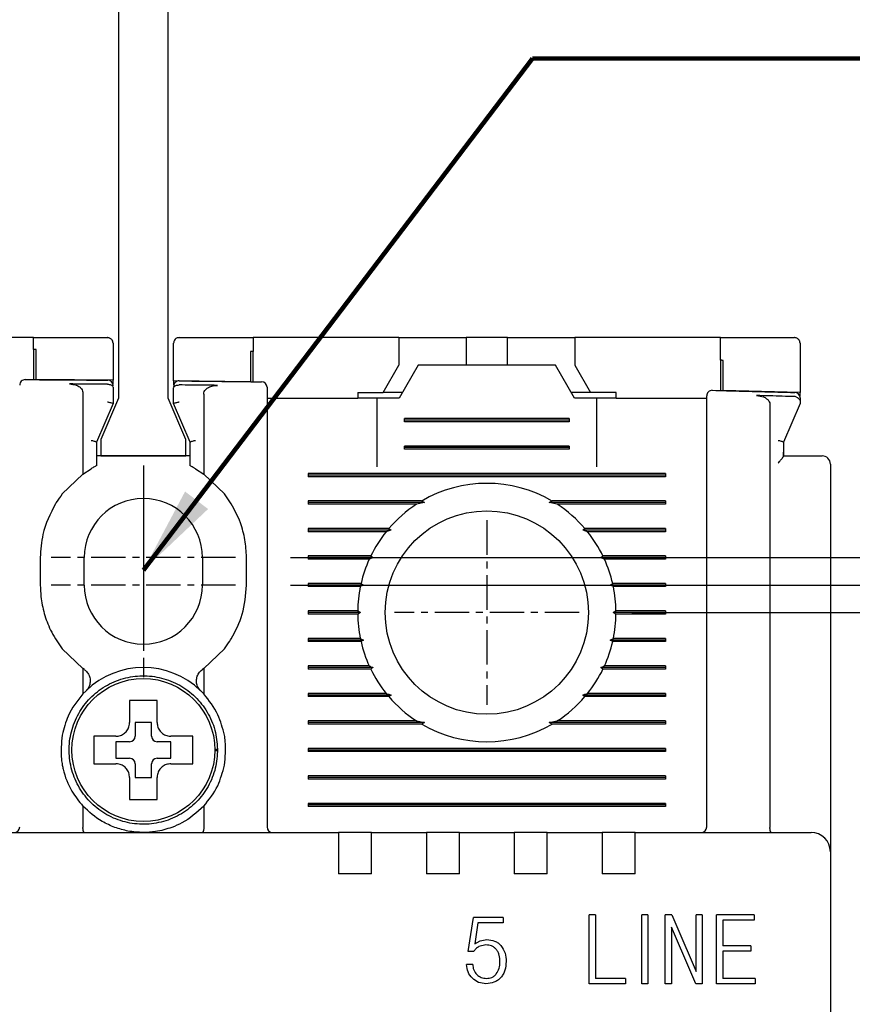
# Model space of a CAD drawing. Extents: x -26 to 1050, y -162 to 594.
# Tile 18 of 24: x 447 to 477, y 436 to 472. Entities that reach past the tile are written whole.
import ezdxf

# ---------------------------------------------------------------- set-up
doc = ezdxf.new("R2010")
doc.units = 0
doc.header["$MEASUREMENT"] = 0
doc.linetypes.add('CENTER', pattern=[2, 1.25, -0.25, 0.25, -0.25])
doc.layers.get('0').update_dxf_attribs({"linetype": 'CONTINUOUS'})
for name, color, linetype in [('cen', 1, 'CENTER'), ('di', 3, 'CONTINUOUS'), ('DIM', 3, 'CONTINUOUS')]:
    doc.layers.add(name, color=color, linetype=linetype)
doc.styles.add('KIM', font='ROMANS.shx', dxfattribs={"height": 5, "bigfont": 'GSG1.shx'})
doc.styles.get("Standard").update_dxf_attribs({"font": 'romans.shx', "height": 2, "bigfont": 'hgs.shx'})
doc.dimstyles.get("Standard").update_dxf_attribs({"dimscale": 0, "dimtxt": 2, "dimasz": 2, "dimexe": 0.5, "dimexo": 0.5, "dimgap": 1, "dimtad": 1, "dimdsep": 46, "dimtxsty": 'Standard', "dimcen": 0, "dimclrd": 3, "dimclre": 3, "dimclrt": 3, "dimadec": 0, "dimazin": 2, "dimtp": 0.1, "dimtm": 0.1, "dimtfac": 1, "dimtmove": 0, "dimatfit": 3, "dimfxl": 0, "dimtolj": 1, "dimarcsym": 0})
doc.dimstyles.new('STANDARD$0', dxfattribs={"dimtxt": 5, "dimasz": 5, "dimexe": 1, "dimexo": 2, "dimgap": 2, "dimtad": 1, "dimdec": 4, "dimzin": 12, "dimdsep": 46, "dimtxsty": 'KIM', "dimcen": -1, "dimdle": 0.1, "dimadec": 0, "dimazin": 0, "dimtfac": 1, "dimtdec": 4, "dimtmove": 0, "dimatfit": 3, "dimfxl": 0, "dimtolj": 1, "dimtzin": 0, "dimarcsym": 0})

# ---------------------------------------------------------------- blocks, each defined once
blk = doc.blocks.new('*D287')
at = {"layer": 'di'}
for p, q in [((469.436, 450.379), (515.922, 450.379)), ((513.922, 447.579), (513.922, 373.179)), ((469.436, 370.379), (515.922, 370.379))]:
    blk.add_line(p, q, dxfattribs=at)
for points in [[(513.456, 447.579), (514.389, 447.579), (513.922, 450.379)], [(513.456, 373.179), (514.389, 373.179), (513.922, 370.379)]]:
    blk.add_solid(points, dxfattribs=at)
at = {"layer": 'di', "insert": (510.922, 410.379), "char_height": 2, "attachment_point": 5, "rotation": 90}
blk.add_mtext('\\A1;80', dxfattribs=at)
blk = doc.blocks.new('*D288')
at = {"layer": 'di'}
for p, q in [((477.96, 442.379), (505.922, 442.379)), ((503.922, 439.579), (503.922, 381.179)), ((477.96, 378.379), (505.922, 378.379))]:
    blk.add_line(p, q, dxfattribs=at)
for points in [[(503.456, 439.579), (504.389, 439.579), (503.922, 442.379)], [(503.456, 381.179), (504.389, 381.179), (503.922, 378.379)]]:
    blk.add_solid(points, dxfattribs=at)
at = {"layer": 'di', "insert": (500.922, 410.379), "char_height": 2, "attachment_point": 5, "rotation": 90}
blk.add_mtext('\\A1;64', dxfattribs=at)
blk = doc.blocks.new('*D278')
at = {"layer": 'di'}
for p, q in [((457.015, 452.379), (526.371, 452.379)), ((524.371, 449.579), (524.371, 371.179)), ((456.936, 368.379), (526.371, 368.379))]:
    blk.add_line(p, q, dxfattribs=at)
for points in [[(523.904, 449.579), (524.837, 449.579), (524.371, 452.379)], [(523.904, 371.179), (524.837, 371.179), (524.371, 368.379)]]:
    blk.add_solid(points, dxfattribs=at)
at = {"layer": 'di', "insert": (521.371, 410.379), "char_height": 2, "attachment_point": 5, "rotation": 90}
blk.add_mtext('\\A1;84', dxfattribs=at)
blk = doc.blocks.new('12323')
for p, q in [((3792.299, 1407.975), (3790.799, 1407.325)), ((3792.899, 1407.975), (3792.299, 1407.975)), ((3792.899, 1404.875), (3792.899, 1407.975)), ((3790.799, 1407.325), (3742.999, 1407.325)), ((3742.999, 1405.525), (3790.799, 1405.525)), ((3742.999, 1405.525), (3790.799, 1405.525)), ((3790.799, 1405.525), (3792.299, 1404.875)), ((3792.299, 1404.875), (3792.899, 1404.875))]:
    blk.add_line(p, q)
blk = doc.blocks.new('*D283')
at = {"layer": 'DIM'}
for p, q in [((503.922, 455.179), (503.922, 463.169)), ((457.015, 452.379), (505.922, 452.379)), ((503.922, 451.379), (503.922, 452.379)), ((457.015, 451.379), (505.922, 451.379)), ((503.922, 448.579), (503.922, 445.779))]:
    blk.add_line(p, q, dxfattribs=at)
for points in [[(503.456, 455.179), (504.389, 455.179), (503.922, 452.379)], [(503.456, 448.579), (504.389, 448.579), (503.922, 451.379)]]:
    blk.add_solid(points, dxfattribs=at)
at = {"layer": 'DIM', "insert": (499.422, 460.574), "char_height": 5, "attachment_point": 5, "rotation": 90, "style": 'KIM'}
blk.add_mtext('\\A1;1', dxfattribs=at)

msp = doc.modelspace()

# ---------------------------------------------------------------- linework, layer by layer
for p, q in [((447.66, 460.379), (442.36, 460.379)), ((447.66, 459.952), (447.66, 460.379)), ((455.66, 460.379), (455.66, 459.876)), ((460.96, 460.379), (455.66, 460.379)), ((460.96, 460.379), (460.96, 459.379)), ((460.96, 460.379), (462.91, 460.379)), ((462.91, 460.379), (463.41, 460.379)), ((463.41, 460.379), (463.41, 459.379)), ((464.91, 460.379), (463.41, 460.379)), ((464.91, 459.379), (464.91, 460.379)), ((464.91, 460.379), (465.41, 460.379)), ((465.41, 460.379), (467.36, 460.379)), ((467.36, 460.379), (467.36, 459.379)), ((472.66, 460.379), (467.36, 460.379)), ((472.66, 459.555), (472.66, 460.379)), ((447.66, 459.952), (447.66, 458.852)), ((447.76, 458.851), (447.76, 459.951)), ((450.56, 460.179), (450.56, 458.83)), ((452.76, 458.809), (452.76, 460.179)), ((475.56, 460.179), (475.56, 458.379)), ((455.56, 459.877), (455.56, 458.777)), ((455.66, 458.776), (455.66, 459.876)), ((472.66, 459.555), (472.66, 458.455)), ((472.76, 458.453), (472.76, 459.553)), ((460.383, 458.379), (460.96, 459.379)), ((461.66, 459.379), (460.967, 458.179)), ((466.66, 459.379), (461.66, 459.379)), ((467.353, 458.179), (466.66, 459.379)), ((467.36, 459.379), (467.937, 458.379)), ((450.56, 458.83), (447.76, 458.851)), ((450.56, 458.682), (450.56, 458.83)), ((452.76, 458.809), (452.76, 458.658)), ((455.56, 458.777), (452.76, 458.809)), ((450.361, 458.683), (450.36, 458.683)), ((450.56, 458.551), (450.56, 457.979)), ((452.76, 457.979), (452.76, 458.527)), ((452.962, 458.658), (452.96, 458.658)), ((475.56, 458.379), (472.76, 458.453)), ((449.46, 458.367), (449.46, 455.416)), ((453.86, 458.321), (453.86, 455.416)), ((456.16, 458.179), (459.46, 458.179)), ((459.46, 458.379), (459.46, 458.179)), ((459.46, 458.379), (460.383, 458.379)), ((460.16, 458.179), (459.46, 458.179)), ((460.16, 458.179), (460.16, 455.679)), ((460.967, 458.179), (460.16, 458.179)), ((461.083, 458.379), (460.383, 458.379)), ((467.937, 458.379), (467.237, 458.379)), ((468.16, 458.179), (467.353, 458.179)), ((468.86, 458.379), (467.937, 458.379)), ((468.86, 458.179), (468.16, 458.179)), ((468.16, 455.679), (468.16, 458.179)), ((468.86, 458.179), (468.86, 458.379)), ((468.86, 458.179), (472.16, 458.179)), ((475.56, 458.235), (475.56, 458.379)), ((450.56, 457.979), (449.96, 456.579)), ((450.56, 457.979), (450.56, 457.979)), ((453.36, 456.579), (452.76, 457.979)), ((452.76, 457.979), (452.76, 457.979)), ((474.46, 457.941), (474.46, 442.565)), ((475.56, 457.979), (474.96, 456.579)), ((456.16, 457.691), (456.16, 442.579)), ((461.16, 457.321), (461.16, 457.437)), ((467.16, 457.437), (461.16, 457.437)), ((467.16, 457.379), (461.16, 457.379)), ((467.16, 457.437), (467.16, 457.321)), ((472.16, 442.579), (472.16, 457.38)), ((467.16, 457.321), (461.16, 457.321)), ((449.96, 456.579), (449.96, 455.721)), ((449.96, 456.579), (449.96, 456.579)), ((453.36, 455.721), (453.36, 456.579)), ((453.36, 456.579), (453.36, 456.579)), ((461.16, 456.321), (461.16, 456.437)), ((467.16, 456.437), (461.16, 456.437)), ((467.16, 456.379), (461.16, 456.379)), ((467.16, 456.321), (461.16, 456.321)), ((467.16, 456.437), (467.16, 456.321)), ((474.96, 456.579), (474.96, 456.212)), ((474.96, 456.579), (474.96, 456.579)), ((453.36, 456.079), (449.96, 456.079)), ((474.96, 456.065), (474.959, 456.065)), ((474.96, 456.212), (474.96, 456.065)), ((474.96, 456.079), (475.96, 456.079)), ((449.46, 455.416), (449.76, 455.612)), ((453.56, 455.612), (453.86, 455.416)), ((476.66, 455.779), (476.66, 442.506)), ((449.46, 455.416), (448.71, 454.694)), ((454.61, 454.694), (453.86, 455.416)), ((457.66, 455.437), (457.66, 455.321)), ((470.66, 455.437), (457.66, 455.437)), ((470.66, 455.379), (457.66, 455.379)), ((470.66, 455.321), (457.66, 455.321)), ((470.66, 455.437), (470.66, 455.321)), ((454.86, 454.334), (454.61, 454.694)), ((461.788, 454.437), (457.66, 454.437)), ((457.66, 454.437), (457.66, 454.321)), ((461.888, 454.379), (457.66, 454.379)), ((461.601, 454.321), (457.66, 454.321)), ((461.888, 454.379), (461.601, 454.321)), ((461.788, 454.437), (461.888, 454.379)), ((466.431, 454.379), (466.532, 454.437)), ((470.66, 454.379), (466.431, 454.379)), ((466.719, 454.321), (466.431, 454.379)), ((470.66, 454.437), (466.532, 454.437)), ((470.66, 454.321), (466.719, 454.321)), ((470.66, 454.437), (470.66, 454.321)), ((460.591, 453.437), (457.66, 453.437)), ((457.66, 453.437), (457.66, 453.321)), ((470.66, 453.437), (467.729, 453.437)), ((470.66, 453.437), (470.66, 453.321)), ((460.673, 453.379), (457.66, 453.379)), ((460.495, 453.321), (457.66, 453.321)), ((461.76, 453.179), (461.761, 453.195)), ((466.559, 453.195), (466.56, 453.179)), ((470.66, 453.379), (467.647, 453.379)), ((470.66, 453.321), (467.825, 453.321)), ((447.91, 452.379), (447.91, 451.379)), ((449.51, 451.379), (449.51, 452.379)), ((453.81, 452.379), (453.81, 451.379)), ((455.41, 451.379), (455.41, 452.379)), ((459.934, 452.437), (457.66, 452.437)), ((457.66, 452.437), (457.66, 452.321)), ((460.017, 452.379), (457.66, 452.379)), ((470.66, 452.379), (468.302, 452.379)), ((470.66, 452.437), (468.385, 452.437)), ((470.66, 452.437), (470.66, 452.321)), ((459.88, 452.321), (457.66, 452.321)), ((470.66, 452.321), (468.44, 452.321)), ((459.58, 451.437), (457.66, 451.437)), ((457.66, 451.437), (457.66, 451.321)), ((459.67, 451.379), (457.66, 451.379)), ((459.555, 451.321), (457.66, 451.321)), ((459.67, 451.379), (459.555, 451.321)), ((459.58, 451.437), (459.67, 451.379)), ((468.65, 451.379), (468.739, 451.437)), ((468.764, 451.321), (468.65, 451.379)), ((470.66, 451.379), (468.65, 451.379)), ((470.66, 451.437), (468.739, 451.437)), ((470.66, 451.321), (468.764, 451.321)), ((470.66, 451.437), (470.66, 451.321)), ((459.46, 450.437), (457.66, 450.437)), ((457.66, 450.437), (457.66, 450.321)), ((459.56, 450.379), (457.66, 450.379)), ((459.46, 450.321), (457.66, 450.321)), ((459.46, 450.437), (459.56, 450.379)), ((459.56, 450.379), (459.46, 450.321)), ((468.76, 450.379), (468.859, 450.437)), ((468.859, 450.321), (468.76, 450.379)), ((470.66, 450.379), (468.76, 450.379)), ((470.66, 450.437), (468.859, 450.437)), ((470.66, 450.321), (468.859, 450.321)), ((470.66, 450.437), (470.66, 450.321)), ((448.46, 449.424), (448.71, 449.064)), ((459.555, 449.437), (457.66, 449.437)), ((457.66, 449.437), (457.66, 449.321)), ((459.67, 449.379), (457.66, 449.379)), ((459.58, 449.321), (457.66, 449.321)), ((459.555, 449.437), (459.67, 449.379)), ((459.67, 449.379), (459.58, 449.321)), ((468.65, 449.379), (468.764, 449.437)), ((470.66, 449.379), (468.65, 449.379)), ((468.739, 449.321), (468.65, 449.379)), ((470.66, 449.321), (468.739, 449.321)), ((470.66, 449.437), (468.764, 449.437)), ((470.66, 449.437), (470.66, 449.321)), ((448.71, 449.064), (449.46, 448.342)), ((453.86, 448.342), (454.61, 449.064)), ((459.88, 448.437), (457.66, 448.437)), ((457.66, 448.437), (457.66, 448.321)), ((470.66, 448.437), (468.44, 448.437)), ((470.66, 448.437), (470.66, 448.321)), ((449.46, 448.342), (449.46, 447.418)), ((449.513, 448.304), (449.46, 448.342)), ((453.86, 448.342), (453.807, 448.304)), ((453.86, 448.342), (453.86, 447.418)), ((460.017, 448.379), (457.66, 448.379)), ((459.934, 448.321), (457.66, 448.321)), ((470.66, 448.379), (468.302, 448.379)), ((470.66, 448.321), (468.385, 448.321)), ((449.46, 447.418), (449.574, 447.535)), ((453.746, 447.535), (453.86, 447.418)), ((460.495, 447.437), (457.66, 447.437)), ((457.66, 447.437), (457.66, 447.321)), ((460.673, 447.379), (457.66, 447.379)), ((461.76, 447.563), (461.76, 447.579)), ((466.56, 447.579), (466.56, 447.563)), ((470.66, 447.379), (467.647, 447.379)), ((470.66, 447.437), (467.825, 447.437)), ((470.66, 447.437), (470.66, 447.321)), ((460.591, 447.321), (457.66, 447.321)), ((470.66, 447.321), (467.729, 447.321)), ((451.96, 446.379), (451.36, 446.379)), ((451.36, 446.379), (451.36, 445.879)), ((451.96, 445.879), (451.96, 446.379)), ((461.601, 446.437), (457.66, 446.437)), ((457.66, 446.437), (457.66, 446.321)), ((461.888, 446.379), (457.66, 446.379)), ((461.788, 446.321), (457.66, 446.321)), ((461.601, 446.437), (461.888, 446.379)), ((461.888, 446.379), (461.788, 446.321)), ((466.431, 446.379), (466.719, 446.437)), ((466.532, 446.321), (466.431, 446.379)), ((470.66, 446.379), (466.431, 446.379)), ((470.66, 446.321), (466.532, 446.321)), ((470.66, 446.437), (466.719, 446.437)), ((470.66, 446.437), (470.66, 446.321)), ((450.09, 445.879), (449.86, 445.879)), ((451.16, 445.679), (450.66, 445.679)), ((450.66, 445.679), (450.66, 445.079)), ((452.66, 445.679), (452.16, 445.679)), ((452.66, 445.079), (452.66, 445.679)), ((454.26, 445.413), (454.36, 445.413)), ((454.36, 445.345), (454.26, 445.345)), ((454.36, 445.413), (454.36, 445.345)), ((457.66, 445.437), (457.66, 445.321)), ((470.66, 445.437), (457.66, 445.437)), ((470.66, 445.379), (457.66, 445.379)), ((470.66, 445.321), (457.66, 445.321)), ((470.66, 445.437), (470.66, 445.321)), ((450.66, 445.079), (451.16, 445.079)), ((451.36, 444.879), (451.36, 444.379)), ((451.96, 444.379), (451.96, 444.879)), ((452.16, 445.079), (452.66, 445.079)), ((451.36, 444.379), (451.96, 444.379)), ((457.66, 444.437), (457.66, 444.321)), ((470.66, 444.437), (457.66, 444.437)), ((470.66, 444.379), (457.66, 444.379)), ((470.66, 444.321), (457.66, 444.321)), ((470.66, 444.437), (470.66, 444.321)), ((451.16, 443.809), (451.16, 443.579)), ((457.66, 443.437), (457.66, 443.321)), ((470.66, 443.437), (457.66, 443.437)), ((470.66, 443.437), (470.66, 443.321)), ((449.46, 443.339), (449.46, 442.565)), ((453.86, 443.339), (453.86, 442.565)), ((470.66, 443.379), (457.66, 443.379)), ((470.66, 443.321), (457.66, 443.321)), ((444.56, 442.379), (458.76, 442.379)), ((449.46, 442.565), (449.46, 442.563)), ((453.86, 442.563), (453.86, 442.565)), ((458.76, 442.379), (458.76, 441.687)), ((459.96, 442.379), (458.76, 442.379)), ((459.96, 442.379), (461.96, 442.379)), ((459.96, 441.687), (459.96, 442.379)), ((461.96, 442.379), (461.96, 441.687)), ((463.16, 442.379), (461.96, 442.379)), ((463.16, 442.379), (465.16, 442.379)), ((463.16, 441.687), (463.16, 442.379)), ((465.16, 442.379), (465.16, 441.687)), ((466.36, 442.379), (465.16, 442.379)), ((466.36, 442.379), (468.36, 442.379)), ((466.36, 441.687), (466.36, 442.379)), ((468.36, 442.379), (468.36, 441.687)), ((469.56, 442.379), (468.36, 442.379)), ((469.56, 442.379), (475.96, 442.379)), ((469.56, 441.687), (469.56, 442.379)), ((474.46, 442.565), (474.46, 442.563)), ((476.66, 442.506), (476.66, 441.679)), ((458.76, 441.687), (458.76, 440.879)), ((459.96, 440.879), (459.96, 441.687)), ((461.96, 441.687), (461.96, 440.879)), ((463.16, 440.879), (463.16, 441.687)), ((465.16, 441.687), (465.16, 440.879)), ((466.36, 440.879), (466.36, 441.687)), ((468.36, 441.687), (468.36, 440.879)), ((469.56, 440.879), (469.56, 441.687)), ((476.66, 441.679), (476.66, 379.079)), ((459.96, 440.879), (458.76, 440.879)), ((463.16, 440.879), (461.96, 440.879)), ((466.36, 440.879), (465.16, 440.879)), ((469.56, 440.879), (468.36, 440.879)), ((463.484, 438.049), (463.677, 439.283)), ((464.753, 439.283), (463.677, 439.283)), ((464.753, 439.283), (464.753, 439.09)), ((467.884, 436.879), (467.884, 439.379)), ((468.109, 439.379), (467.884, 439.379)), ((468.109, 439.379), (468.109, 437.071)), ((469.797, 436.879), (469.797, 439.379)), ((470.021, 439.379), (469.797, 439.379)), ((470.021, 439.379), (470.021, 436.879)), ((470.652, 436.879), (470.652, 439.379)), ((470.897, 439.379), (470.652, 439.379)), ((470.897, 439.379), (471.069, 438.962)), ((471.774, 437.328), (471.774, 439.379)), ((471.998, 439.379), (471.774, 439.379)), ((471.998, 439.379), (471.998, 436.879)), ((473.884, 439.379), (472.52, 439.379)), ((472.52, 436.879), (472.52, 439.379)), ((473.884, 439.187), (472.744, 439.187)), ((472.744, 439.187), (472.744, 438.257)), ((473.884, 439.379), (473.884, 439.187)), ((463.837, 439.09), (463.722, 438.323)), ((464.753, 439.09), (463.837, 439.09)), ((471.582, 437.296), (470.877, 438.93)), ((470.877, 438.93), (470.877, 436.879)), ((471.069, 438.962), (471.774, 437.328)), ((463.722, 438.323), (463.921, 438.441)), ((463.921, 438.441), (464.161, 438.481)), ((463.677, 438.049), (463.484, 438.049)), ((464.126, 438.289), (463.872, 438.228)), ((473.762, 438.257), (472.744, 438.257)), ((473.762, 438.065), (472.744, 438.065)), ((472.744, 438.065), (472.744, 437.071)), ((473.762, 438.257), (473.762, 438.065)), ((463.644, 437.578), (463.42, 437.578)), ((469.2, 437.071), (468.109, 437.071)), ((469.2, 437.071), (469.2, 436.879)), ((471.77, 436.879), (471.582, 437.296)), ((473.927, 437.071), (472.744, 437.071)), ((473.927, 437.071), (473.927, 436.879)), ((469.2, 436.879), (467.884, 436.879)), ((470.021, 436.879), (469.797, 436.879)), ((470.877, 436.879), (470.652, 436.879)), ((471.998, 436.879), (471.77, 436.879)), ((473.927, 436.879), (472.52, 436.879))]:
    msp.add_line(p, q)
at = {"flags": 128}
for points in [[(447.76, 459.951), (447.747, 459.951), (447.735, 459.951), (447.722, 459.951), (447.71, 459.951), (447.697, 459.951), (447.685, 459.951), (447.672, 459.951), (447.66, 459.952)], [(455.66, 459.876), (455.647, 459.876), (455.635, 459.876), (455.622, 459.876), (455.61, 459.877), (455.597, 459.877), (455.585, 459.877), (455.572, 459.877), (455.56, 459.877)], [(472.76, 459.553), (472.747, 459.553), (472.735, 459.553), (472.722, 459.553), (472.71, 459.554), (472.697, 459.554), (472.685, 459.554), (472.672, 459.555), (472.66, 459.555)], [(460.591, 453.437), (460.633, 453.407), (460.673, 453.379)], [(467.647, 453.379), (467.687, 453.407), (467.729, 453.437)], [(459.934, 452.437), (460, 452.391), (460.017, 452.379)], [(468.385, 448.321), (468.319, 448.367), (468.302, 448.379)], [(460.673, 447.379), (460.633, 447.351), (460.591, 447.321)], [(467.729, 447.321), (467.687, 447.351), (467.647, 447.379)]]:
    msp.add_lwpolyline(points, dxfattribs=at)
for centre, radius in [((464.16, 450.379), 3.7), ((451.66, 445.379), 2.6)]:
    msp.add_circle(centre, radius)
for centre, radius, start, end in [((447.36, 458.653), 0.2, 89.6454, 180), ((450.36, 458.631), 0.2, 360, 89.5157), ((452.96, 458.607), 0.2, 89.4033, 180), ((455.96, 458.572), 0.2, 0, 89.2735), ((472.36, 458.263), 0.2, 88.5642, 180), ((475.36, 458.184), 0.2, 0, 88.4345), ((476.36, 455.779), 0.3, 0, 90), ((464.16, 450.379), 4.7, 59.6946, 120.3054), ((451.66, 452.379), 2.15, 0, 180), ((464.16, 450.379), 4.7, 122.9885, 139.4145), ((464.16, 450.379), 4.7, 40.5855, 57.0115), ((464.16, 450.379), 4.7, 141.2434, 154.0354), ((464.16, 450.379), 4.7, 25.9646, 38.7566), ((464.16, 450.379), 4.7, 155.591, 166.9942), ((464.16, 450.379), 4.7, 13.0058, 24.409), ((451.66, 451.379), 2.15, 180, 0), ((464.16, 450.379), 4.7, 168.4349, 179.2962), ((464.16, 450.379), 4.7, 0.7038, 11.5651), ((464.16, 450.379), 4.7, 180.7038, 191.5651), ((464.16, 450.379), 4.7, 348.4349, 359.2962), ((464.16, 450.379), 4.7, 193.0058, 204.409), ((464.16, 450.379), 4.7, 335.591, 346.9942), ((451.66, 445.379), 3, 45.9514, 134.0486), ((464.16, 450.379), 4.7, 205.9646, 218.7566), ((464.16, 450.379), 4.7, 321.2434, 334.0354), ((464.16, 450.379), 4.7, 220.5855, 237.0115), ((464.16, 450.379), 4.7, 302.9885, 319.4145), ((464.16, 450.379), 4.7, 239.6946, 300.3054), ((451.16, 445.879), 0.2, 270, 0), ((452.16, 445.879), 0.2, 180, 270), ((451.16, 444.879), 0.2, 0, 90), ((452.16, 444.879), 0.2, 90, 180), ((446.96, 442.579), 0.2, 270, 0), ((456.36, 442.579), 0.2, 180, 270), ((471.96, 442.579), 0.2, 270, 0), ((475.96, 441.679), 0.7, 0, 90)]:
    msp.add_arc(centre, radius, start, end)
for points, knots in [([(447.66, 460.379), (448.387, 460.379), (449.287, 460.379), (450.187, 460.379), (450.36, 460.379)], [0, 0, 0, 0, 0.808021, 1, 1, 1, 1]), ([(450.56, 460.179), (450.553, 460.225), (450.544, 460.282), (450.479, 460.342), (450.443, 460.362), (450.403, 460.375), (450.376, 460.379), (450.362, 460.379), (450.36, 460.379)], [0, 0, 0, 0, 0.586421, 0.714837, 0.843964, 0.916288, 0.989304, 1, 1, 1, 1]), ([(452.96, 460.379), (452.949, 460.378), (452.924, 460.377), (452.883, 460.365), (452.832, 460.337), (452.774, 460.274), (452.765, 460.216), (452.76, 460.179)], [0, 0, 0, 0, 0.062689, 0.141438, 0.269748, 0.524734, 1, 1, 1, 1]), ([(452.96, 460.379), (453.621, 460.379), (454.521, 460.379), (455.421, 460.379), (455.66, 460.379)], [0, 0, 0, 0, 0.734224, 1, 1, 1, 1]), ([(472.66, 460.379), (473.377, 460.379), (474.277, 460.379), (475.177, 460.379), (475.36, 460.379)], [0, 0, 0, 0, 0.796383, 1, 1, 1, 1]), ([(475.56, 460.179), (475.553, 460.225), (475.545, 460.281), (475.48, 460.34), (475.445, 460.361), (475.406, 460.374), (475.379, 460.379), (475.363, 460.379), (475.36, 460.379)], [0, 0, 0, 0, 0.58431, 0.710576, 0.837529, 0.909445, 0.982025, 1, 1, 1, 1]), ([(447.361, 458.853), (447.533, 458.852), (448.533, 458.846), (449.534, 458.838), (450.362, 458.831)], [0, 0, 0, 0, 0.172174, 1, 1, 1, 1]), ([(452.962, 458.807), (453.789, 458.798), (454.79, 458.787), (455.79, 458.774), (455.962, 458.772)], [0, 0, 0, 0, 0.827381, 1, 1, 1, 1]), ([(450.36, 458.683), (450.06, 458.685), (449.596, 458.689), (449.132, 458.693), (448.969, 458.694)], [0, 0, 0, 0, 0.646884, 1, 1, 1, 1]), ([(448.969, 458.694), (449.054, 458.687), (449.184, 458.676), (449.333, 458.598), (449.413, 458.522), (449.454, 458.442), (449.458, 458.39), (449.46, 458.367)], [0, 0, 0, 0, 0.389032, 0.594969, 0.761033, 0.893918, 1, 1, 1, 1]), ([(450.361, 458.683), (450.382, 458.682), (450.423, 458.679), (450.478, 458.661), (450.523, 458.633), (450.552, 458.596), (450.56, 458.567), (450.56, 458.552), (450.56, 458.551)], [0, 0, 0, 0, 0.184812, 0.369329, 0.561684, 0.774222, 0.990891, 1, 1, 1, 1]), ([(452.76, 458.527), (452.76, 458.527), (452.76, 458.543), (452.768, 458.572), (452.798, 458.609), (452.843, 458.637), (452.898, 458.655), (452.939, 458.657), (452.96, 458.658)], [0, 0, 0, 0, 0.009072, 0.230311, 0.441413, 0.632595, 0.816154, 1, 1, 1, 1]), ([(454.359, 458.643), (454.193, 458.645), (453.727, 458.65), (453.261, 458.655), (452.962, 458.658)], [0, 0, 0, 0, 0.357126, 1, 1, 1, 1]), ([(453.86, 458.321), (453.864, 458.353), (453.871, 458.417), (453.933, 458.506), (454.041, 458.586), (454.191, 458.636), (454.306, 458.641), (454.359, 458.643)], [0, 0, 0, 0, 0.146941, 0.293551, 0.479409, 0.75724, 1, 1, 1, 1]), ([(456.16, 458.572), (456.16, 458.571), (456.16, 458.567), (456.16, 458.494), (456.16, 458.299), (456.16, 458.022), (456.16, 457.801), (456.16, 457.691)], [0, 0, 0, 0, 0.070956, 0.303199, 0.535461, 0.76773, 1, 1, 1, 1]), ([(472.365, 458.463), (472.537, 458.458), (473.537, 458.433), (474.537, 458.406), (475.365, 458.384)], [0, 0, 0, 0, 0.171722, 1, 1, 1, 1]), ([(472.16, 457.38), (472.16, 457.414), (472.16, 457.559), (472.16, 457.804), (472.16, 458.057), (472.16, 458.23), (472.16, 458.252), (472.16, 458.263)], [0, 0, 0, 0, 0.0717038, 0.3038527, 0.5359293, 0.7679639, 1, 1, 1, 1]), ([(473.976, 458.272), (474.061, 458.263), (474.191, 458.25), (474.339, 458.169), (474.416, 458.091), (474.455, 458.012), (474.458, 457.962), (474.46, 457.941)], [0, 0, 0, 0, 0.392749, 0.600225, 0.767411, 0.901701, 1, 1, 1, 1]), ([(475.364, 458.235), (475.063, 458.243), (474.6, 458.256), (474.137, 458.268), (473.976, 458.272)], [0, 0, 0, 0, 0.6516242, 1, 1, 1, 1]), ([(475.434, 458.217), (475.417, 458.224), (475.394, 458.233), (475.37, 458.235), (475.364, 458.235)], [0, 0, 0, 0, 0.777413, 1, 1, 1, 1]), ([(475.434, 458.217), (475.446, 458.211), (475.477, 458.194), (475.52, 458.158), (475.553, 458.109), (475.558, 458.071), (475.56, 458.052)], [0, 0, 0, 0, 0.167985, 0.443984, 0.72178, 1, 1, 1, 1]), ([(475.56, 458.184), (475.56, 458.174), (475.56, 458.159), (475.56, 458.08), (475.56, 458.052)], [0, 0, 0, 0, 0.648733, 1, 1, 1, 1]), ([(450.36, 458.044), (450.361, 458.043), (450.377, 458.04), (450.416, 458.032), (450.471, 458.018), (450.52, 458.002), (450.553, 457.989), (450.558, 457.982), (450.56, 457.979)], [0, 0, 0, 0, 0.014306, 0.155256, 0.3703964, 0.5814904, 0.7907125, 1, 1, 1, 1]), ([(452.76, 457.979), (452.762, 457.982), (452.766, 457.989), (452.8, 458.002), (452.849, 458.018), (452.904, 458.032), (452.942, 458.04), (452.958, 458.043), (452.96, 458.044)], [0, 0, 0, 0, 0.209288, 0.41851, 0.629604, 0.844744, 0.985694, 1, 1, 1, 1]), ([(475.56, 458.052), (475.56, 458.039), (475.56, 458.013), (475.56, 457.988), (475.56, 457.979), (475.56, 457.979), (475.56, 457.979)], [0, 0, 0, 0, 0.356715, 0.717462, 0.93168, 1, 1, 1, 1]), ([(449.76, 456.643), (449.761, 456.643), (449.777, 456.639), (449.816, 456.631), (449.871, 456.617), (449.92, 456.602), (449.953, 456.588), (449.958, 456.582), (449.96, 456.579)], [0, 0, 0, 0, 0.014303, 0.155266, 0.370407, 0.581498, 0.790716, 1, 1, 1, 1]), ([(453.36, 456.579), (453.362, 456.582), (453.366, 456.588), (453.4, 456.602), (453.449, 456.617), (453.504, 456.631), (453.542, 456.639), (453.558, 456.643), (453.56, 456.643)], [0, 0, 0, 0, 0.2092835, 0.4185016, 0.6295928, 0.8447335, 0.9856967, 1, 1, 1, 1]), ([(474.76, 456.643), (474.761, 456.643), (474.777, 456.639), (474.816, 456.631), (474.871, 456.617), (474.92, 456.602), (474.953, 456.588), (474.958, 456.582), (474.96, 456.579)], [0, 0, 0, 0, 0.014303, 0.155266, 0.370407, 0.581498, 0.790716, 1, 1, 1, 1]), ([(474.76, 455.813), (474.761, 455.814), (474.792, 455.852), (474.849, 455.919), (474.914, 455.998), (474.949, 456.044), (474.956, 456.059), (474.959, 456.065)], [0, 0, 0, 0, 0.008619, 0.366636, 0.667244, 0.8834, 1, 1, 1, 1]), ([(474.959, 456.065), (474.959, 456.113), (474.96, 456.163), (474.96, 456.211), (474.96, 456.212)], [0, 0, 0, 0, 0.973007, 1, 1, 1, 1]), ([(475.96, 456.079), (476.005, 456.079), (476.094, 456.079), (476.213, 456.079), (476.304, 456.079), (476.353, 456.079), (476.358, 456.079), (476.36, 456.079)], [0, 0, 0, 0, 0.212955, 0.425889, 0.639443, 0.854314, 1, 1, 1, 1]), ([(449.96, 455.721), (449.958, 455.72), (449.954, 455.718), (449.923, 455.703), (449.877, 455.678), (449.82, 455.647), (449.779, 455.623), (449.76, 455.612)], [0, 0, 0, 0, 0.188954, 0.377385, 0.579407, 0.805366, 1, 1, 1, 1]), ([(453.56, 455.612), (453.53, 455.629), (453.475, 455.661), (453.409, 455.696), (453.367, 455.718), (453.362, 455.72), (453.36, 455.721)], [0, 0, 0, 0, 0.297961, 0.559955, 0.798942, 1, 1, 1, 1]), ([(448.71, 454.694), (448.635, 454.593), (448.549, 454.478), (448.47, 454.35), (448.46, 454.334)], [0, 0, 0, 0, 0.873396, 1, 1, 1, 1]), ([(448.46, 454.334), (448.278, 453.972), (447.966, 453.353), (447.926, 452.664), (447.91, 452.379)], [0, 0, 0, 0, 0.585065, 1, 1, 1, 1]), ([(455.41, 452.379), (455.41, 452.386), (455.409, 452.602), (455.369, 453.032), (455.202, 453.694), (454.98, 454.109), (454.86, 454.334)], [0, 0, 0, 0, 0.010804, 0.31547, 0.628954, 1, 1, 1, 1]), ([(460.673, 453.379), (460.655, 453.373), (460.595, 453.354), (460.536, 453.335), (460.495, 453.321)], [0, 0, 0, 0, 0.296332, 1, 1, 1, 1]), ([(467.825, 453.321), (467.783, 453.335), (467.724, 453.354), (467.665, 453.373), (467.647, 453.379)], [0, 0, 0, 0, 0.7036676, 1, 1, 1, 1]), ([(460.017, 452.379), (460.014, 452.377), (459.968, 452.358), (459.922, 452.339), (459.88, 452.321)], [0, 0, 0, 0, 0.076336, 1, 1, 1, 1]), ([(468.302, 452.379), (468.308, 452.383), (468.336, 452.402), (468.363, 452.421), (468.385, 452.437)], [0, 0, 0, 0, 0.205241, 1, 1, 1, 1]), ([(468.44, 452.321), (468.398, 452.339), (468.352, 452.358), (468.306, 452.377), (468.302, 452.379)], [0, 0, 0, 0, 0.923664, 1, 1, 1, 1]), ([(447.91, 451.379), (447.914, 451.239), (447.926, 450.891), (448.041, 450.336), (448.232, 449.822), (448.399, 449.529), (448.46, 449.424)], [0, 0, 0, 0, 0.203769, 0.508656, 0.822416, 1, 1, 1, 1]), ([(454.86, 449.424), (455.013, 449.716), (455.333, 450.329), (455.383, 451.019), (455.41, 451.379)], [0, 0, 0, 0, 0.477673, 1, 1, 1, 1]), ([(454.61, 449.064), (454.678, 449.155), (454.766, 449.272), (454.843, 449.397), (454.86, 449.424)], [0, 0, 0, 0, 0.784311, 1, 1, 1, 1]), ([(459.88, 448.437), (459.922, 448.419), (459.968, 448.399), (460.014, 448.38), (460.017, 448.379)], [0, 0, 0, 0, 0.922331, 1, 1, 1, 1]), ([(468.302, 448.379), (468.306, 448.38), (468.352, 448.399), (468.398, 448.419), (468.44, 448.437)], [0, 0, 0, 0, 0.077669, 1, 1, 1, 1]), ([(454.36, 445.413), (454.339, 445.647), (454.297, 446.119), (454.006, 446.774), (453.567, 447.334), (452.996, 447.761), (452.334, 448.026), (451.625, 448.109), (450.92, 448.008), (450.264, 447.727), (449.705, 447.285), (449.277, 446.715), (449.013, 446.052), (448.929, 445.344), (449.031, 444.639), (449.312, 443.983), (449.753, 443.424), (450.324, 442.996), (450.986, 442.732), (451.694, 442.648), (452.4, 442.75), (453.055, 443.031), (453.616, 443.472), (454.04, 444.043), (454.315, 444.705), (454.345, 445.178), (454.36, 445.413)], [0, 0, 0, 0, 0.041425, 0.083575, 0.125, 0.166425, 0.208575, 0.25, 0.291425, 0.333575, 0.375, 0.416425, 0.458575, 0.5, 0.541425, 0.583575, 0.625, 0.666425, 0.708575, 0.75, 0.791425, 0.833575, 0.875, 0.916425, 0.958575, 1, 1, 1, 1]), ([(449.513, 448.304), (449.541, 448.282), (449.612, 448.225), (449.693, 448.097), (449.735, 447.932), (449.718, 447.761), (449.657, 447.625), (449.596, 447.559), (449.574, 447.535)], [0, 0, 0, 0, 0.1211815, 0.3120493, 0.5035284, 0.6956182, 0.8878237, 1, 1, 1, 1]), ([(453.746, 447.535), (453.739, 447.541), (453.693, 447.587), (453.626, 447.691), (453.585, 447.857), (453.601, 448.028), (453.674, 448.184), (453.756, 448.268), (453.805, 448.303), (453.807, 448.304)], [0, 0, 0, 0, 0.030924, 0.221865, 0.413398, 0.605556, 0.797871, 0.989794, 1, 1, 1, 1]), ([(460.017, 448.379), (460.012, 448.375), (459.984, 448.356), (459.956, 448.336), (459.934, 448.321)], [0, 0, 0, 0, 0.206513, 1, 1, 1, 1]), ([(449.46, 447.418), (449.259, 447.165), (448.914, 446.73), (448.77, 446.161), (448.71, 445.924)], [0, 0, 0, 0, 0.583241, 1, 1, 1, 1]), ([(454.61, 445.924), (454.544, 446.177), (454.398, 446.745), (454.052, 447.178), (453.86, 447.418)], [0, 0, 0, 0, 0.445861, 1, 1, 1, 1]), ([(460.495, 447.437), (460.536, 447.423), (460.595, 447.403), (460.655, 447.384), (460.673, 447.379)], [0, 0, 0, 0, 0.702611, 1, 1, 1, 1]), ([(467.647, 447.379), (467.665, 447.384), (467.724, 447.403), (467.783, 447.423), (467.825, 447.437)], [0, 0, 0, 0, 0.297389, 1, 1, 1, 1]), ([(451.16, 447.179), (451.16, 447.135), (451.16, 447.06), (451.16, 446.982), (451.16, 446.949)], [0, 0, 0, 0, 0.571794, 1, 1, 1, 1]), ([(452.16, 446.949), (452.16, 446.982), (452.16, 447.06), (452.16, 447.135), (452.16, 447.179)], [0, 0, 0, 0, 0.428206, 1, 1, 1, 1]), ([(451.16, 446.949), (451.16, 446.783), (451.16, 446.593), (451.16, 446.403), (451.16, 446.379)], [0, 0, 0, 0, 0.871112, 1, 1, 1, 1]), ([(452.16, 446.379), (452.16, 446.403), (452.16, 446.593), (452.16, 446.783), (452.16, 446.949)], [0, 0, 0, 0, 0.128888, 1, 1, 1, 1]), ([(450.66, 445.879), (450.716, 445.884), (450.828, 445.895), (450.978, 445.981), (451.091, 446.108), (451.151, 446.249), (451.157, 446.342), (451.16, 446.379)], [0, 0, 0, 0, 0.214612, 0.429239, 0.643513, 0.857576, 1, 1, 1, 1]), ([(452.16, 446.379), (452.165, 446.323), (452.176, 446.21), (452.262, 446.061), (452.389, 445.948), (452.53, 445.887), (452.623, 445.881), (452.66, 445.879)], [0, 0, 0, 0, 0.214612, 0.429239, 0.643513, 0.857576, 1, 1, 1, 1]), ([(448.71, 445.924), (448.678, 445.63), (448.638, 445.265), (448.698, 444.903), (448.71, 444.833)], [0, 0, 0, 0, 0.807198, 1, 1, 1, 1]), ([(454.61, 444.833), (454.641, 445.122), (454.681, 445.49), (454.623, 445.847), (454.61, 445.924)], [0, 0, 0, 0, 0.78462, 1, 1, 1, 1]), ([(450.66, 445.879), (450.635, 445.879), (450.445, 445.879), (450.255, 445.879), (450.09, 445.879)], [0, 0, 0, 0, 0.128888, 1, 1, 1, 1]), ([(453.23, 445.879), (453.064, 445.879), (452.874, 445.879), (452.684, 445.879), (452.66, 445.879)], [0, 0, 0, 0, 0.871112, 1, 1, 1, 1]), ([(453.46, 445.879), (453.416, 445.879), (453.341, 445.879), (453.263, 445.879), (453.23, 445.879)], [0, 0, 0, 0, 0.571794, 1, 1, 1, 1]), ([(449.86, 444.879), (449.914, 444.879), (449.99, 444.879), (450.067, 444.879), (450.09, 444.879)], [0, 0, 0, 0, 0.70684, 1, 1, 1, 1]), ([(450.09, 444.879), (450.255, 444.879), (450.445, 444.879), (450.635, 444.879), (450.66, 444.879)], [0, 0, 0, 0, 0.871112, 1, 1, 1, 1]), ([(451.16, 444.379), (451.154, 444.435), (451.143, 444.547), (451.057, 444.697), (450.931, 444.81), (450.79, 444.87), (450.697, 444.876), (450.66, 444.879)], [0, 0, 0, 0, 0.214612, 0.429239, 0.643513, 0.857576, 1, 1, 1, 1]), ([(452.66, 444.879), (452.604, 444.873), (452.491, 444.862), (452.342, 444.776), (452.229, 444.65), (452.168, 444.509), (452.162, 444.416), (452.16, 444.379)], [0, 0, 0, 0, 0.2146123, 0.4292387, 0.6435135, 0.8575757, 1, 1, 1, 1]), ([(452.66, 444.879), (452.684, 444.879), (452.874, 444.879), (453.064, 444.879), (453.23, 444.879)], [0, 0, 0, 0, 0.128888, 1, 1, 1, 1]), ([(453.23, 444.879), (453.263, 444.879), (453.341, 444.879), (453.416, 444.879), (453.46, 444.879)], [0, 0, 0, 0, 0.428206, 1, 1, 1, 1]), ([(448.71, 444.833), (448.72, 444.784), (448.787, 444.45), (449, 443.904), (449.318, 443.513), (449.46, 443.339)], [0, 0, 0, 0, 0.0873637, 0.5935717, 1, 1, 1, 1]), ([(453.86, 443.339), (454.048, 443.574), (454.397, 444.011), (454.543, 444.574), (454.61, 444.833)], [0, 0, 0, 0, 0.538099, 1, 1, 1, 1]), ([(451.16, 444.379), (451.16, 444.354), (451.16, 444.164), (451.16, 443.974), (451.16, 443.809)], [0, 0, 0, 0, 0.128888, 1, 1, 1, 1]), ([(452.16, 443.809), (452.16, 443.974), (452.16, 444.164), (452.16, 444.354), (452.16, 444.379)], [0, 0, 0, 0, 0.871112, 1, 1, 1, 1]), ([(452.16, 443.579), (452.16, 443.633), (452.16, 443.709), (452.16, 443.786), (452.16, 443.809)], [0, 0, 0, 0, 0.70684, 1, 1, 1, 1]), ([(450.626, 442.563), (450.467, 442.629), (450.03, 442.811), (449.681, 443.134), (449.46, 443.339)], [0, 0, 0, 0, 0.364329, 1, 1, 1, 1]), ([(453.86, 443.339), (453.608, 443.111), (453.256, 442.791), (452.819, 442.614), (452.694, 442.563)], [0, 0, 0, 0, 0.713944, 1, 1, 1, 1]), ([(449.513, 442.379), (449.513, 442.379), (449.51, 442.379), (449.501, 442.382), (449.487, 442.4), (449.473, 442.442), (449.463, 442.497), (449.461, 442.541), (449.46, 442.563)], [0, 0, 0, 0, 0.013213, 0.11534, 0.344004, 0.565228, 0.782542, 1, 1, 1, 1]), ([(451.66, 442.379), (451.472, 442.388), (451.119, 442.404), (450.783, 442.512), (450.626, 442.563)], [0, 0, 0, 0, 0.532004, 1, 1, 1, 1]), ([(452.694, 442.563), (452.5, 442.502), (452.162, 442.398), (451.81, 442.384), (451.66, 442.379)], [0, 0, 0, 0, 0.575576, 1, 1, 1, 1]), ([(453.86, 442.563), (453.859, 442.541), (453.857, 442.497), (453.847, 442.442), (453.833, 442.4), (453.819, 442.382), (453.81, 442.379), (453.807, 442.379), (453.806, 442.379)], [0, 0, 0, 0, 0.217458, 0.434772, 0.655996, 0.88466, 0.986787, 1, 1, 1, 1]), ([(474.513, 442.379), (474.513, 442.379), (474.51, 442.379), (474.501, 442.382), (474.487, 442.4), (474.473, 442.442), (474.463, 442.497), (474.461, 442.541), (474.46, 442.563)], [0, 0, 0, 0, 0.013213, 0.11534, 0.344004, 0.565228, 0.782542, 1, 1, 1, 1]), ([(464.161, 438.481), (464.257, 438.473), (464.401, 438.461), (464.572, 438.367), (464.64, 438.3), (464.674, 438.266)], [0, 0, 0, 0, 0.499689, 0.749208, 1, 1, 1, 1]), ([(463.872, 438.228), (463.834, 438.205), (463.757, 438.157), (463.703, 438.085), (463.677, 438.049)], [0, 0, 0, 0, 0.501195, 1, 1, 1, 1]), ([(464.504, 438.126), (464.48, 438.151), (464.43, 438.202), (464.305, 438.274), (464.198, 438.283), (464.126, 438.289)], [0, 0, 0, 0, 0.250607, 0.49999, 1, 1, 1, 1]), ([(464.638, 437.674), (464.634, 437.754), (464.627, 437.875), (464.574, 438.028), (464.528, 438.093), (464.504, 438.126)], [0, 0, 0, 0, 0.501016, 0.750433, 1, 1, 1, 1]), ([(464.674, 438.266), (464.732, 438.178), (464.848, 438.002), (464.858, 437.79), (464.862, 437.684)], [0, 0, 0, 0, 0.4961539, 1, 1, 1, 1]), ([(464.505, 437.234), (464.547, 437.301), (464.629, 437.436), (464.635, 437.594), (464.638, 437.674)], [0, 0, 0, 0, 0.4970383, 1, 1, 1, 1]), ([(464.862, 437.684), (464.855, 437.578), (464.845, 437.419), (464.763, 437.221), (464.697, 437.139), (464.664, 437.098)], [0, 0, 0, 0, 0.500581, 0.749968, 1, 1, 1, 1]), ([(463.632, 437.074), (463.572, 437.147), (463.451, 437.294), (463.43, 437.483), (463.42, 437.578)], [0, 0, 0, 0, 0.499277, 1, 1, 1, 1]), ([(463.644, 437.578), (463.651, 437.509), (463.665, 437.371), (463.751, 437.263), (463.794, 437.209)], [0, 0, 0, 0, 0.500579, 1, 1, 1, 1]), ([(464.128, 436.879), (464.035, 436.886), (463.85, 436.9), (463.705, 437.016), (463.632, 437.074)], [0, 0, 0, 0, 0.500709, 1, 1, 1, 1]), ([(463.794, 437.209), (463.846, 437.168), (463.948, 437.087), (464.079, 437.076), (464.145, 437.071)], [0, 0, 0, 0, 0.499848, 1, 1, 1, 1]), ([(464.664, 437.098), (464.628, 437.063), (464.556, 436.994), (464.377, 436.899), (464.228, 436.887), (464.128, 436.879)], [0, 0, 0, 0, 0.251162, 0.501242, 1, 1, 1, 1]), ([(464.145, 437.071), (464.214, 437.077), (464.317, 437.087), (464.436, 437.159), (464.482, 437.209), (464.505, 437.234)], [0, 0, 0, 0, 0.5004333, 0.7497271, 1, 1, 1, 1])]:
    msp.add_open_spline(points, degree=3, knots=knots)
for points in [[(452.16, 447.179), (451.993, 447.179), (451.66, 447.179), (451.327, 447.179), (451.16, 447.179)], [(449.86, 445.879), (449.86, 445.712), (449.86, 445.379), (449.86, 445.045), (449.86, 444.879)], [(453.46, 444.879), (453.46, 445.045), (453.46, 445.379), (453.46, 445.712), (453.46, 445.879)], [(451.16, 443.579), (451.327, 443.579), (451.66, 443.579), (451.993, 443.579), (452.16, 443.579)]]:
    msp.add_open_spline(points, degree=3)
at = {"layer": 'cen'}
for p, q in [((451.66, 455.734), (451.66, 449.024)), ((451.66, 454.734), (451.66, 448.024)), ((464.16, 453.734), (464.16, 447.024)), ((455.015, 452.379), (448.305, 452.379)), ((455.015, 451.379), (448.305, 451.379)), ((467.515, 450.379), (460.805, 450.379))]:
    msp.add_line(p, q, dxfattribs=at)

# ---------------------------------------------------------------- block references
at = {"layer": 'di', "rotation": 270}
msp.add_blockref('12323', (-954.765, 4248.977), dxfattribs=at)

# ---------------------------------------------------------------- dimensions: what is measured, and where the dimension line sits
at = {"layer": 'di'}
for base, p1, p2, picture, middle in [((524.371, 368.379), (455.015, 452.379), (454.936, 368.379), '*D278', (524.371, 410.379)), ((513.922, 370.379), (467.436, 450.379), (467.436, 370.379), '*D287', (513.922, 410.379)), ((503.922, 378.379), (475.96, 442.379), (475.96, 378.379), '*D288', (503.922, 410.379))]:
    dim = msp.add_linear_dim(base=base, p1=p1, p2=p2, angle=270, dimstyle='STANDARD$0', override={"dimtxt": 3, "dimasz": 2.8, "dimexe": 2, "dimdec": 2, "dimzin": 8, "dimtxsty": 'Standard', "dimcen": 0, "dimclrd": 256, "dimclre": 256, "dimclrt": 256, "dimadec": 2, "dimazin": 2, "dimtfac": 0.6, "dimtdec": 2, "dimtmove": 0, "dimtzin": 8, "dimlwd": 65535, "dimlwe": 65535, "dimarcsym": 1}, dxfattribs=at)
    dim.commit()
    dim.dimension.update_dxf_attribs({"geometry": picture, "text_midpoint": middle, "dimtype": 160})
at = {"layer": 'DIM'}
dim = msp.add_linear_dim(base=(503.922, 452.379), p1=(455.015, 451.379), p2=(455.015, 452.379), angle=90, dimstyle='STANDARD$0', override={"dimtxt": 3, "dimasz": 2.8, "dimexe": 2, "dimdec": 2, "dimzin": 8, "dimcen": 0, "dimclrd": 256, "dimclre": 256, "dimclrt": 256, "dimadec": 2, "dimazin": 2, "dimtfac": 0.6, "dimtdec": 2, "dimtzin": 8, "dimlwd": 65535, "dimlwe": 65535, "dimarcsym": 1}, dxfattribs=at)
dim.commit()
dim.dimension.update_dxf_attribs({"geometry": '*D283', "text_midpoint": (499.422, 460.574)})

# ---------------------------------------------------------------- leaders
at = {"layer": 'di', "annotation_type": 0, "has_hookline": 1, "hookline_direction": 0, "text_width": 22.19}
msp.add_leader([(451.66, 451.917), (465.817, 470.533), (469.017, 470.533)], dimstyle='Standard', override={"dimscale": 1, "dimtxt": 4, "dimasz": 3.2, "dimexe": 2, "dimexo": 2, "dimgap": 2, "dimclrd": 256, "dimclre": 256, "dimclrt": 256, "dimadec": 2, "dimtfac": 0.6, "dimlwd": 65535, "dimlwe": 65535, "dimarcsym": 1}, dxfattribs=at)

doc.saveas('drawing.dxf')
